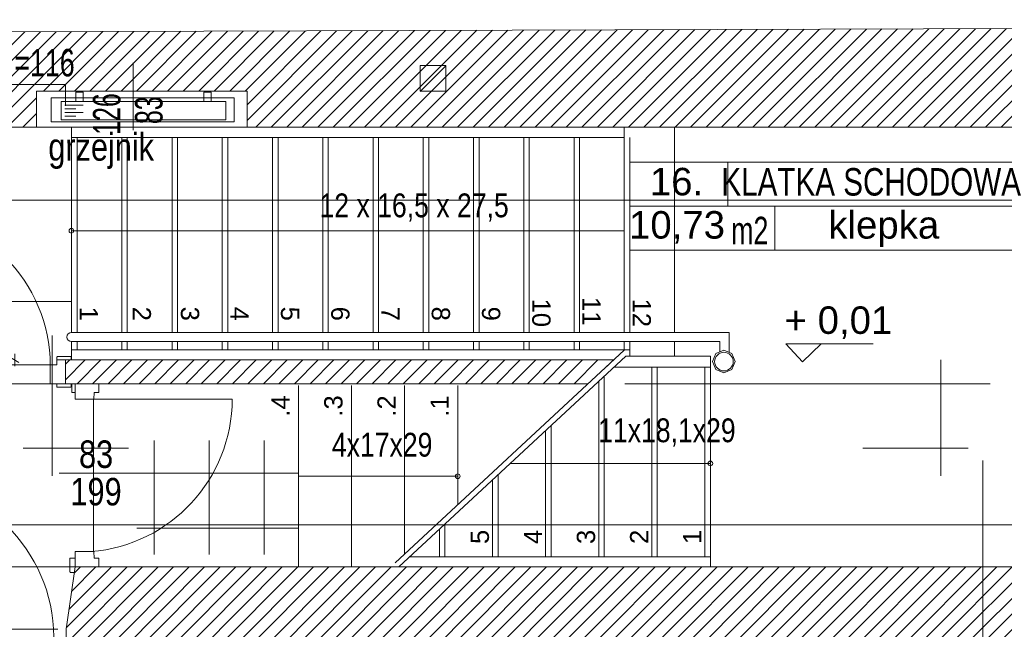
# Model space of a CAD drawing. Header units: millimetres. Extents: x -573548 to 674770, y -184010 to -47794.
# Tile 50 of 181: x 81734 to 87113, y -125825 to -122498. Entities that reach past the tile are written whole.
import ezdxf
from ezdxf.enums import TextEntityAlignment as Align

# ---------------------------------------------------------------- set-up
doc = ezdxf.new("R2010")
doc.units = ezdxf.units.MM
for name, color, linetype, lineweight in [('A.03 RZUT PARTERU_is$0$0_Nr_pióra__25', 8, 'Continuous', 9), ('A.03 RZUT PARTERU_is$0$A-DRZWI_Nr_pióra__9', 8, 'Continuous', 9), ('A.03 RZUT PARTERU_is$0$A-OPISY-2_Nr_pióra__2', 8, 'Continuous', 9), ('A.03 RZUT PARTERU_is$0$A-OPISY-3_Nr_pióra__6', 8, 'Continuous', 9), ('A.03 RZUT PARTERU_is$0$A-WIDOK_Nr_pióra__1', 8, 'Continuous', 9), ('A.03 RZUT PARTERU_is$0$DIM MALY', 8, 'Continuous', 9), ('A.03 RZUT PARTERU_is$0$DIM MALY_Nr_pióra__8', 8, 'Continuous', 9), ('A.03 RZUT PARTERU_is$0$Drawing & Figure_Nr_pióra__18', 8, 'Continuous', 9), ('A.03 RZUT PARTERU_is$0$DRZWI_Nr_pióra__251', 8, 'Continuous', 9), ('A.03 RZUT PARTERU_is$0$DRZWI_Nr_pióra__3', 8, 'Continuous', 9), ('A.03 RZUT PARTERU_is$0$DRZWI_Nr_pióra__41', 8, 'Continuous', 9), ('A.03 RZUT PARTERU_is$0$Koty_Nr_pióra__1', 8, 'Continuous', 9), ('A.03 RZUT PARTERU_is$0$Koty_Nr_pióra__61', 8, 'Continuous', 9), ('A.03 RZUT PARTERU_is$0$Nowe_A-DRZWI_Nr_pióra__59', 8, 'Continuous', 9), ('A.03 RZUT PARTERU_is$0$Nowe_Annotation - Text_Nr_pióra__59', 8, 'Continuous', 9), ('A.03 RZUT PARTERU_is$0$Nowe_GRZEJNIK_Nr_pióra__59', 8, 'Continuous', 9), ('A.03 RZUT PARTERU_is$0$opisy inne_Nr_pióra__1', 8, 'Continuous', 9), ('A.03 RZUT PARTERU_is$0$PARAPET_Nr_pióra__7', 8, 'Continuous', 9), ('A.03 RZUT PARTERU_is$0$podciagi_Nr_pióra__1', 8, 'Continuous', 9), ('A.03 RZUT PARTERU_is$0$POSADZKI_Nr_pióra__1', 8, 'Continuous', 9), ('A.03 RZUT PARTERU_is$0$PROG_Nr_pióra__6', 8, 'Continuous', 9), ('A.03 RZUT PARTERU_is$0$SCHODY_Nr_pióra__1', 8, 'Continuous', 9), ('A.03 RZUT PARTERU_is$0$SCIANY_KONSTR_Nr_pióra__21', 8, 'Continuous', 9), ('A.03 RZUT PARTERU_is$0$Structural - Bearing_Nr_pióra__21', 8, 'Continuous', 9), ('A.03 RZUT PARTERU_is$0$Structural - Grid', 8, 'Continuous', 9), ('A.03 RZUT PARTERU_is$0$Structural - Grid_Nr_pióra__17', 8, 'Continuous', 9), ('SAN_Grzejniki CO na rzucie', 7, 'Continuous', 13)]:
    doc.layers.add(name, color=color, linetype=linetype, lineweight=lineweight)
doc.styles.add('A.03 RZUT PARTERU_is$0$STYL_AUTOMATYCZNY_1', font='arial.ttf')
doc.styles.add('A.03 RZUT PARTERU_is$0$STYL_AUTOMATYCZNY_2', font='arial.ttf')
doc.styles.add('A.03 RZUT PARTERU_is$0$STYL_AUTOMATYCZNY_3', font='arial.ttf', dxfattribs={"width": 0.8})
doc.styles.add('A.03 RZUT PARTERU_is$0$STYL_AUTOMATYCZNY_4', font='arial.ttf', dxfattribs={"width": 0.7})
doc.styles.add('A.03 RZUT PARTERU_is$0$STYL_AUTOMATYCZNY_5', font='arial.ttf', dxfattribs={"width": 0.65})
doc.styles.add('A.03 RZUT PARTERU_is$0$STYL_AUTOMATYCZNY_8', font='arial.ttf', dxfattribs={"width": 0.8})
doc.dimstyles.new('A.03 RZUT PARTERU_is$0$STYL_AUTOMATYCZNY__11', dxfattribs={"dimtxt": 150, "dimasz": 34.231941, "dimexe": 0.18, "dimexo": 0.0625, "dimgap": 0, "dimtad": 1, "dimdec": 0, "dimlfac": 0.1, "dimzin": 0, "dimdsep": 46, "dimtxsty": 'A.03 RZUT PARTERU_is$0$STYL_AUTOMATYCZNY_1', "dimblk": 'A.03 RZUT PARTERU_is$0$ARROWHEAD_2', "dimblk1": 'A.03 RZUT PARTERU_is$0$ARROWHEAD_2', "dimblk2": 'A.03 RZUT PARTERU_is$0$ARROWHEAD_2', "dimcen": 0.09, "dimse1": 1, "dimse2": 1, "dimclrd": 5, "dimclre": 5, "dimclrt": 5, "dimadec": 0, "dimazin": 0, "dimtfac": 1, "dimtdec": 4, "dimtmove": 0, "dimatfit": 3, "dimfxl": 1, "dimtolj": 1, "dimtzin": 0, "dimarcsym": 0})
pattern_1 = [(45, (655149.01, 0), (-42.426407, 42.426407), [])]

# ---------------------------------------------------------------- blocks, each defined once
blk = doc.blocks.new('A.03 RZUT PARTERU_is$0$Standardowy znacznik osi_3')
at = {"layer": 'A.03 RZUT PARTERU_is$0$Structural - Grid_Nr_pióra__17'}
blk.add_line((2962.2, 0), (40906.6, 0), dxfattribs=at)
at = {"layer": 'A.03 RZUT PARTERU_is$0$Structural - Grid_Nr_pióra__17', "style": 'A.03 RZUT PARTERU_is$0$STYL_AUTOMATYCZNY_2'}
for tag, p in [('AC_MarkerText_1_0', (-250, -335)), ('AC_MarkerText_1_1', (44118.7, -335))]:
    blk.add_attdef(tag, text='', height=350, rotation=180, dxfattribs=at).set_placement(p, align=Align.TOP_CENTER)
blk = doc.blocks.new('A.03 RZUT PARTERU_is$0$Standardowy znacznik osi_4')
at = {"layer": 'A.03 RZUT PARTERU_is$0$Structural - Grid_Nr_pióra__17'}
blk.add_line((1000, 0), (42868.7, 0), dxfattribs=at)
at = {"layer": 'A.03 RZUT PARTERU_is$0$Structural - Grid_Nr_pióra__17', "style": 'A.03 RZUT PARTERU_is$0$STYL_AUTOMATYCZNY_2'}
for tag, p in [('AC_MarkerText_1_0', (-250, -335)), ('AC_MarkerText_1_1', (44118.7, -335))]:
    blk.add_attdef(tag, text='', height=350, rotation=180, dxfattribs=at).set_placement(p, align=Align.TOP_CENTER)
blk = doc.blocks.new('A.03 RZUT PARTERU_is$0$ARROWHEAD_2')
at = {"color": 0, "linetype": 'Continuous', "lineweight": 0}
for p, q in [((0, 0), (-1, 0)), ((-0.38, -0.66), (0.38, 0.66))]:
    blk.add_line(p, q, dxfattribs=at)
blk = doc.blocks.new('A.03 RZUT PARTERU_is')
at = {"layer": 'A.03 RZUT PARTERU_is$0$Drawing & Figure_Nr_pióra__18'}
h = blk.add_hatch(dxfattribs=at)
h.set_pattern_fill('Common_Brick_0004', color=256, style=0, pattern_type=2)
h.set_pattern_definition(pattern_1)
h.paths.add_polyline_path([(735455.7, -98345.2), (735395.7, -98345.2), (735395.7, -98360.2), (735408.7, -98360.2), (735408.7, -98372.2, -0.371445), (735421.7, -98388.1), (735421.7, -98460.5, 0.436052), (735431.7, -98470.2), (735431.7, -98485.2), (735455.7, -98485.2), (735776.3, -98485.2), (736135, -98343.5), (736135, -98085.2), (737045, -98085.2), (737045, -97887.4), (737050.6, -97887.4), (738195, -97887.4), (738195, -98085.2), (742776.3, -98085.2), (742776.3, -98665.2), (743719.8, -98665.2), (743719.8, -98281.5), (744542.7, -98281.5), (744542.7, -98665.2), (746016.3, -98665.2), (746016.3, -98855.2), (746159.7, -98855.2), (746159.7, -98855), (746166.3, -98665.2), (747246.3, -98665.2), (747246.3, -98365.2), (747246.3, -98095.2), (747282, -97255.2), (747610.7, -97256.4), (750156.3, -97265.2), (750156.3, -98890.5), (750156.3, -99595.2), (750436.3, -99595.2), (750436.3, -99735.2), (750156.3, -99735.2), (750156.3, -100105.2), (749506.3, -100105.2), (748146.3, -100105.2), (748237.5, -100675.2), (747316.3, -100675.2), (747277.5, -100675.2), (747316.3, -100105.2), (746116.3, -100105.2), (746127, -99795.6), (745975, -99795.5), (745966.3, -100035.2), (745736.3, -100035.2), (745736.3, -100220.1), (745386.3, -100158.5), (745386.3, -100035.2), (744686.1, -100035.2), (744686.1, -100035.2), (744686.1, -100011, 0.414287), (744682.1, -100007), (744608, -100007), (744608, -100035.2), (744572.3, -100035.2), (744572.3, -100138.2), (744608, -100138.2), (744608, -100165.2), (744656.3, -100165.2), (744636.3, -100774.1), (744815.5, -100774.1), (744836.8, -100774), (744836.8, -101430.2), (744836.8, -101978.1), (744836.8, -102684), (744826.3, -102684), (744826.3, -102684.1), (743396.3, -102684.1), (743396.3, -102194.7), (743396.3, -102194.7), (743396.3, -102197.7), (743266.3, -102197.7), (743266.3, -102197.5), (742673.3, -102209.9), (742676.3, -102949.1), (743286.3, -102938.9), (743416.3, -102938.9), (743416.3, -102835.5), (744796.3, -102835.5), (744796.3, -103312.4), (744796.3, -104725.5), (744416.3, -104725.5), (744326.3, -105075.5), (744326.3, -105485.5), (744326.3, -105509.5), (744341.3, -105509.5, 0.436052), (744351, -105519.5), (744423.4, -105519.5, -0.371445), (744439.3, -105532.5), (744451.3, -105532.5), (744451.3, -105545.5), (744466.3, -105545.5), (744466.3, -105485.5), (745121.3, -105485.5), (745186.3, -105485.5), (745186.3, -105475.2), (745196.3, -105475.2, -0.334097), (745216.9, -105446.2), (745227.6, -105442, 0.270785), (745273.3, -105390.9), (745285.9, -105390.9), (745285.9, -105340.5), (745515.5, -105275.5), (745515.5, -105005.5), (745512, -104885.5), (745507.4, -104725.5), (745137.4, -104725.5), (745137.4, -103312.4), (745137.4, -101978.1), (745137.4, -101430.2), (745137.4, -100774.2), (749506.3, -100756.7), (750166.3, -100754.1), (750165.2, -101260.5), (750445.2, -101260.5), (750445.2, -101400.5), (750165.2, -101400.5), (750165.2, -101430.2), (750166.3, -103065.3), (750296.3, -103065.3), (750875.7, -103065.5), (750885.5, -101430.2), (750896.1, -99665.5), (751746.1, -99666.9), (751746.2, -98956.9), (750736.3, -98955.2), (750736.2, -98955.2), (750736.3, -98890.5), (750740.7, -96695.2), (750336.3, -96678.8), (750206.3, -96678.8), (750206.3, -97105.2), (747610.7, -97087), (747356.3, -97085.2), (747356.3, -96685.2), (747136, -96684.7), (747116.3, -98095.2), (746976.3, -98096.7), (746976.3, -98096.8), (746976.3, -98352.1), (746976.3, -98376.7), (746836.3, -98376.7), (746836.3, -98098.1), (743436.3, -98133.7), (743436.3, -96675.2), (742765, -96656.2), (742765, -97545.2), (736675, -97565.2), (736675, -96685.2), (736435, -96545.2), (736235, -96545.2), (736005, -96545.2), (735981, -96545.2), (735981, -96560.2, 0.436052), (735971, -96570), (735971, -96642.3, -0.371445), (735958, -96658.2), (735958, -96670.2), (735945, -96670.2), (735945, -96685.2), (736005, -96685.2), (736005, -96800.8), (736005, -97495.2), (735455.7, -97495.2)])
h = blk.add_hatch(dxfattribs=at)
h.set_pattern_fill('Common_Brick_0004', color=256, style=0, pattern_type=2)
h.set_pattern_definition(pattern_1)
h.paths.add_polyline_path([(737203.4, -99355.2), (737203.4, -99485.2), (737256.1, -99485.2), (740059.2, -99485.2), (740199.4, -99355.2)])
h = blk.add_hatch(dxfattribs=at)
h.set_pattern_fill('Common_Brick_0004', color=256, style=0, pattern_type=2)
h.set_pattern_definition(pattern_1)
h.paths.add_polyline_path([(737251.7, -100515), (737206.3, -100825.2), (737206.3, -101145.2), (737206.3, -101169.2), (737221.3, -101169.2, 0.436052), (737231, -101179.2), (737303.4, -101179.2, -0.371445), (737319.3, -101192.2), (737331.3, -101192.2), (737331.3, -101205.2), (737346.3, -101205.2), (737346.3, -101145.2), (737546.3, -101145.2), (737546.3, -101901.5), (737546.3, -102017.1), (737486.3, -102017.1), (737486.3, -102032.1), (737499.3, -102032.1), (737499.3, -102044.1, -0.371445), (737512.3, -102060), (737512.3, -102132.3, 0.436052), (737522.3, -102142.1), (737522.3, -102157.1), (737546.3, -102157.1), (737786.3, -102157.1), (737816.3, -102157.1), (738016.3, -102157.1), (738226.3, -102035.2), (738226.3, -101185.2), (738986.3, -101185.2), (738986.3, -101045.2), (738986.3, -100905.2), (739126.3, -100905.2), (739126.3, -101185.2), (739706.3, -101185.2), (739706.3, -100885.2), (740686.3, -100885.2), (740686.3, -101185.2), (741110.5, -101185.2), (741110.5, -100885.2), (742210.5, -100885.2), (742210.5, -101185.2), (742215, -101185.2), (743166.3, -101185.2), (743166.3, -101250.1), (743396.3, -101250.1), (743396.3, -100780.2), (743396.3, -100774.1), (743596.3, -100774.1), (743576.2, -100165.2), (743576.2, -100035.2), (742776.3, -100035.2), (742776.3, -100485.2), (742215, -100485.2), (737256.1, -100485.2)])
at = {"layer": 'A.03 RZUT PARTERU_is$0$0_Nr_pióra__25'}
for p, q in [((737131, -99987), (737131, -99221.9)), ((741985.1, -99987), (741985.1, -99354.1)), ((737547.8, -99837), (736972.7, -99837)), ((741560, -99837), (742135.1, -99837))]:
    blk.add_line(p, q, dxfattribs=at)
at = {"layer": 'A.03 RZUT PARTERU_is$0$A-DRZWI_Nr_pióra__9'}
for p, q in [((737573, -97733), (737573, -98100.8)), ((737168.9, -99973.8), (737590.9, -99973.8))]:
    blk.add_line(p, q, dxfattribs=at)
for points in [[(736279.3, -99382.3), (736279.6, -98552.3, -0.414517), (737120.5, -99382.4)], [(737344, -99569.1), (738114.6, -99569.1, -0.389683), (737344, -100401.2)]]:
    blk.add_lwpolyline(points, format="xyb", dxfattribs=at)
at = {"layer": 'A.03 RZUT PARTERU_is$0$A-OPISY-3_Nr_pióra__6'}
for p, q in [((740822.4, -98276.6), (740822.4, -98516.7)), ((740286.3, -98516.6), (742452.8, -98516.6)), ((741079.2, -98516.7), (741079.2, -98756.6))]:
    blk.add_line(p, q, dxfattribs=at)
blk.add_lwpolyline([(740286.3, -98756.6), (740286.3, -98276.6), (742452.8, -98276.6), (742452.8, -98756.6)], close=True, dxfattribs=at)
at = {"layer": 'A.03 RZUT PARTERU_is$0$A-WIDOK_Nr_pióra__1'}
blk.add_line((739281.8, -97749.6), (739141.8, -97889.6), dxfattribs=at)
at = {"layer": 'A.03 RZUT PARTERU_is$0$DIM MALY_Nr_pióra__8'}
for p, q in [((736135, -99035.5), (737236.3, -99035.5)), ((740259.2, -99485.2), (742255, -99485.2)), ((742215, -101327.5), (742215, -99903.8))]:
    blk.add_line(p, q, dxfattribs=at)
at = {"layer": 'A.03 RZUT PARTERU_is$0$DRZWI_Nr_pióra__251'}
blk.add_line((737256.1, -99533.5), (737256.1, -99485.2), dxfattribs=at)
at = {"layer": 'A.03 RZUT PARTERU_is$0$DRZWI_Nr_pióra__3'}
blk.add_line((737237.3, -99533.5), (737237.3, -99485.2), dxfattribs=at)
at = {"layer": 'A.03 RZUT PARTERU_is$0$DRZWI_Nr_pióra__41'}
for p, q in [((737156.3, -99355.2), (737156.3, -99340.4)), ((737160.3, -99336.4), (737230.5, -99336.4)), ((737234.5, -99340.4), (737234.5, -99355.2)), ((737156.3, -99355.2), (737204.8, -99355.2)), ((737156.3, -99485.2), (737204.6, -99485.2)), ((737161.5, -99485.2), (737204.8, -99485.2)), ((737256.1, -100436.9), (737256.1, -100485.2))]:
    blk.add_line(p, q, dxfattribs=at)
for points in [[(737156.3, -99355.2), (737156.3, -99382.3), (737120.5, -99382.3), (737120.5, -99485.2), (737156.3, -99485.2), (737156.3, -99504)], [(737386.1, -99485.2), (737386.1, -99533.5), (737359.1, -99533.5), (737359, -99569.2), (737256.1, -99569.2), (737256.1, -99533.5), (737237.3, -99533.5)], [(737386.1, -100485.2), (737386.1, -100436.9), (737359.1, -100436.9), (737359, -100401.2), (737256.1, -100401.2), (737256.1, -100436.9), (737227.9, -100436.9)]]:
    blk.add_lwpolyline(points, dxfattribs=at)
for points in [[(737156.3, -99504), (737230.3, -99504, 0.414334), (737234.3, -99500), (737234.3, -99485.2)], [(737227.9, -100436.9), (737227.9, -100511, 0.414334), (737231.9, -100515), (737256.1, -100515)]]:
    blk.add_lwpolyline(points, format="xyb", dxfattribs=at)
for centre, start, end in [((737160.3, -99340.4), 90, 180), ((737230.5, -99340.4), 359.9765, 90)]:
    blk.add_arc(centre, 4, start, end, dxfattribs=at)
at = {"layer": 'A.03 RZUT PARTERU_is$0$Koty_Nr_pióra__1'}
blk.add_lwpolyline([(741615.2, -99266.7), (741137.9, -99266.7), (741229.1, -99366.3), (741331.2, -99266.7)], dxfattribs=at)
at = {"layer": 'A.03 RZUT PARTERU_is$0$Nowe_A-DRZWI_Nr_pióra__59'}
blk.add_lwpolyline([(736269.1, -100867.3), (736269.1, -100007.3, -0.411511), (737140.3, -100867.3)], format="xyb", dxfattribs=at)
at = {"layer": 'A.03 RZUT PARTERU_is$0$Nowe_GRZEJNIK_Nr_pióra__59'}
blk.add_lwpolyline([(737125, -98055.2), (738125, -98055.2), (738125, -97925.2), (737125, -97925.2)], close=True, dxfattribs=at)
blk.add_lwpolyline([(737125, -98055.2), (738125, -98055.2), (738125, -97925.2), (737125, -97925.2)], close=True, dxfattribs=at)
at = {"layer": 'A.03 RZUT PARTERU_is$0$PARAPET_Nr_pióra__7'}
for p, q in [((736717.1, -97851.4), (737203.4, -97851.4)), ((737203.4, -97851.4), (737203.4, -97967.8))]:
    blk.add_line(p, q, dxfattribs=at)
at = {"layer": 'A.03 RZUT PARTERU_is$0$podciagi_Nr_pióra__1'}
for p, q in [((737045, -98085.2), (738195, -98085.2)), ((737256.1, -100485.2), (736831, -100485.2))]:
    blk.add_line(p, q, dxfattribs=at)
at = {"layer": 'A.03 RZUT PARTERU_is$0$POSADZKI_Nr_pióra__1'}
for p, q in [((737688.2, -99794.5), (737688.2, -100417.5)), ((737988.2, -99794.5), (737988.2, -100417.5)), ((738288.2, -99794.5), (738288.2, -100417.5)), ((737593.2, -99973.8), (738476.3, -99973.8)), ((737593.2, -100273.8), (738476.3, -100273.8))]:
    blk.add_line(p, q, dxfattribs=at)
at = {"layer": 'A.03 RZUT PARTERU_is$0$PROG_Nr_pióra__6'}
for p, q in [((736290.5, -99382.3), (737120.5, -99382.3)), ((736259.1, -99485.2), (737142.3, -99485.2)), ((737355.9, -99569.1), (737355.9, -100401.1)), ((736884, -100825.2), (737161, -100825.2))]:
    blk.add_line(p, q, dxfattribs=at)
at = {"layer": 'A.03 RZUT PARTERU_is$0$SCHODY_Nr_pióra__1'}
for p, q in [((737236.3, -98085.2), (737236.3, -99205.2)), ((740256.3, -98085.2), (740256.3, -99205.2)), ((740530.8, -98085.2), (740530.8, -99205.2)), ((740256.3, -98140.2), (737236.3, -98140.2)), ((737266.3, -98140.2), (737266.3, -99205.2)), ((737510.8, -98140.2), (737510.8, -99205.2)), ((737540.8, -98140.2), (737540.8, -99205.2)), ((737785.4, -98140.2), (737785.4, -99205.2)), ((737815.4, -98140.2), (737815.4, -99205.2)), ((738059.9, -98140.2), (738059.9, -99205.2)), ((738089.9, -98140.2), (738089.9, -99205.2)), ((738334.5, -98140.2), (738334.5, -99205.2)), ((738364.5, -98140.2), (738364.5, -99205.2)), ((738609, -98140.2), (738609, -99205.2)), ((738639, -98140.2), (738639, -99205.2)), ((738883.5, -98140.2), (738883.5, -99205.2)), ((738913.5, -98140.2), (738913.5, -99205.2)), ((739158.1, -98140.2), (739158.1, -99205.2)), ((739188.1, -98140.2), (739188.1, -99205.2)), ((739432.6, -98140.2), (739432.6, -99205.2)), ((739462.6, -98140.2), (739462.6, -99205.2)), ((739707.2, -98140.2), (739707.2, -99205.2)), ((739737.2, -98140.2), (739737.2, -99205.2)), ((739981.7, -98140.2), (739981.7, -99205.2)), ((740011.7, -98140.2), (740011.7, -99205.2)), ((740286.3, -98140.2), (740286.3, -99205.2)), ((740828.5, -99205.2), (737236.3, -99205.2)), ((740828.5, -99205.2), (740828.5, -99311.2)), ((737236.3, -99255.2), (737236.3, -99355.2)), ((740778.5, -99255.2), (737236.3, -99255.2)), ((737266.3, -99255.2), (737266.3, -99300.2)), ((737510.8, -99255.2), (737510.8, -99300.2)), ((737540.8, -99255.2), (737540.8, -99300.2)), ((737785.4, -99255.2), (737785.4, -99300.2)), ((737815.4, -99255.2), (737815.4, -99300.2)), ((738059.9, -99255.2), (738059.9, -99300.2)), ((738089.9, -99255.2), (738089.9, -99300.2)), ((738334.5, -99255.2), (738334.5, -99300.2)), ((738364.5, -99255.2), (738364.5, -99300.2)), ((738609, -99255.2), (738609, -99300.2)), ((738639, -99255.2), (738639, -99300.2)), ((738883.5, -99255.2), (738883.5, -99300.2)), ((738913.5, -99255.2), (738913.5, -99300.2)), ((739158.1, -99255.2), (739158.1, -99300.2)), ((739188.1, -99255.2), (739188.1, -99300.2)), ((739432.6, -99255.2), (739432.6, -99300.2)), ((739462.6, -99255.2), (739462.6, -99300.2)), ((739707.2, -99255.2), (739707.2, -99300.2)), ((739737.2, -99255.2), (739737.2, -99300.2)), ((739981.7, -99255.2), (739981.7, -99300.2)), ((740011.7, -99255.2), (740011.7, -99300.2)), ((740256.3, -99255.2), (740256.3, -99300.2)), ((740286.3, -99255.2), (740286.3, -99300.2)), ((740530.8, -99255.2), (740530.8, -99335.2)), ((740778.5, -99255.2), (740778.5, -99311.2)), ((737236.3, -99300.2), (740286.3, -99300.2)), ((740256.3, -99302.5), (739004.4, -100463.2)), ((740265.1, -99335.2), (739024.8, -100485.2)), ((740726.3, -99335.2), (740265.1, -99335.2)), ((740286.3, -99300.2), (740286.3, -99335.2)), ((740726.3, -99335.2), (740726.3, -100485.2)), ((740726.3, -99395.2), (740200.4, -99395.2)), ((740406.3, -99395.2), (740406.3, -100430.2)), ((740436.3, -99395.2), (740436.3, -100430.2)), ((740696.3, -99395.2), (740696.3, -100430.2)), ((740146.3, -99445.4), (740146.3, -100430.2)), ((738476.3, -99495.2), (738476.3, -100485.2)), ((738766.3, -99495.2), (738766.3, -100485.2)), ((739056.3, -99495.2), (739056.3, -100415.2)), ((739346.3, -99495.2), (739346.3, -100146.3)), ((740116.3, -99473.2), (740116.3, -100430.2)), ((739856.3, -99714.3), (739856.3, -100430.2)), ((739826.3, -99742.1), (739826.3, -100430.2)), ((739566.3, -99983.2), (739566.3, -100430.2)), ((739536.3, -100011), (739536.3, -100430.2)), ((739276.3, -100252.1), (739276.3, -100430.2)), ((739246.3, -100279.9), (739246.3, -100430.2)), ((740726.3, -100430.2), (739084.2, -100430.2))]:
    blk.add_line(p, q, dxfattribs=at)
for points in [[(737222.7, -98650.2, 1), (737248.2, -98650.2, 1)], [(740713.5, -99920.2, 1), (740739, -99920.2, 1)], [(739333.5, -99990.2, 1), (739359, -99990.2, 1)]]:
    blk.add_lwpolyline(points, format="xyb", close=True, dxfattribs=at)
for points in [[(737236.3, -98650.2), (739963.8, -98650.2), (740256.3, -98650.2)], [(740726.3, -99920.2), (739924.2, -99920.2), (739631.7, -99920.2)], [(739346.3, -99990.2), (738766.3, -99990.2), (738473.8, -99990.2)]]:
    blk.add_lwpolyline(points, dxfattribs=at)
blk.add_lwpolyline([(740800.5, -99302.1), (740756.6, -99320.3), (740738.4, -99364.2), (740756.6, -99408.1), (740800.5, -99426.2), (740844.4, -99408.1), (740862.5, -99364.2), (740844.4, -99320.3)], close=True, dxfattribs=at)
blk.add_circle((740800.5, -99364.2), 50.8, dxfattribs=at)
blk.add_arc((737236.3, -99230.2), 25, 90, 270, dxfattribs=at)
at = {"layer": 'A.03 RZUT PARTERU_is$0$SCIANY_KONSTR_Nr_pióra__21'}
blk.add_lwpolyline([(739141.8, -97888.4), (739281.8, -97888.4), (739281.8, -97748.4), (739141.8, -97748.4)], close=True, dxfattribs=at)
at = {"layer": 'A.03 RZUT PARTERU_is$0$Structural - Bearing_Nr_pióra__21'}
for p, q in [((742765, -97545.2), (736675, -97565.2)), ((737045, -97887.4), (737045, -98085.2)), ((738195, -97887.4), (737045, -97887.4)), ((738195, -97887.4), (738195, -98085.2)), ((737045, -98085.2), (736135, -98085.2)), ((740626.3, -98085.2), (738195, -98085.2)), ((740626.3, -98085.2), (742426.3, -98085.2)), ((737203.4, -99355.2), (737203.4, -99485.2)), ((737203.4, -99355.2), (740199.4, -99355.2)), ((737256.1, -99485.2), (737203.4, -99485.2)), ((737256.1, -99485.2), (740059.2, -99485.2)), ((737206.3, -100825.2), (737256.1, -100485.2)), ((742776.3, -100485.2), (737256.1, -100485.2)), ((737206.3, -100825.2), (737206.3, -101145.2))]:
    blk.add_line(p, q, dxfattribs=at)
at = {"layer": 'A.03 RZUT PARTERU_is$0$Structural - Grid', "zscale": 1000, "rotation": 180}
for name, p in [('A.03 RZUT PARTERU_is$0$Standardowy znacznik osi_4', (776832.4, -98482.5)), ('A.03 RZUT PARTERU_is$0$Standardowy znacznik osi_3', (776832.4, -100254.9))]:
    blk.add_blockref(name, p, dxfattribs=at)
at = {"layer": 'A.03 RZUT PARTERU_is$0$A-OPISY-2_Nr_pióra__2', "char_height": 150}
for s, insert, attachment_point, style in [('\\A1;{\\pql;\\fArial|b0|i0|c238|p0;\\W1.000000;16.}', (740395.8, -98458.8), 7, 'A.03 RZUT PARTERU_is$0$STYL_AUTOMATYCZNY_2'), ('\\A1;{\\pql;\\fArial|b0|i0|c238|p0;\\W0.800000;KLATKA SCHODOWA}', (740786.2, -98460.2), 7, 'A.03 RZUT PARTERU_is$0$STYL_AUTOMATYCZNY_3'), ('\\A1;{\\pql;\\fArial|b0|i0|c238|p0;\\W1.000000;10,73}', (740282, -98720.8), 7, 'A.03 RZUT PARTERU_is$0$STYL_AUTOMATYCZNY_2'), ('\\A1;{\\pqr;\\fArial|b0|i0|c238|p0;\\W0.700000;m2}', (741043.5, -98573.7), 3, 'A.03 RZUT PARTERU_is$0$STYL_AUTOMATYCZNY_4'), ('\\A1;{\\pql;\\fArial|b0|i0|c238|p0;\\W1.000000;klepka}', (741370.9, -98738.2), 7, 'A.03 RZUT PARTERU_is$0$STYL_AUTOMATYCZNY_2')]:
    blk.add_mtext(s, dxfattribs=dict(at, insert=insert, attachment_point=attachment_point, style=style))
at = {"layer": 'A.03 RZUT PARTERU_is$0$Koty_Nr_pióra__61', "insert": (741132, -99240.8), "char_height": 150, "attachment_point": 7, "style": 'A.03 RZUT PARTERU_is$0$STYL_AUTOMATYCZNY_2'}
blk.add_mtext('\\A1;{\\pql;\\fArial|b0|i0|c238|p0;\\W1.000000;+ 0,01}', dxfattribs=at)
at = {"layer": 'A.03 RZUT PARTERU_is$0$Nowe_Annotation - Text_Nr_pióra__59', "insert": (737109.5, -98312.8), "char_height": 150, "attachment_point": 7, "style": 'A.03 RZUT PARTERU_is$0$STYL_AUTOMATYCZNY_8'}
blk.add_mtext('\\A1;{\\pql;\\fArial|b0|i0|c238|p0;\\W0.800000;grzejnik }', dxfattribs=at)
at = {"layer": 'A.03 RZUT PARTERU_is$0$opisy inne_Nr_pióra__1', "char_height": 150, "attachment_point": 7, "rotation": 90, "style": 'A.03 RZUT PARTERU_is$0$STYL_AUTOMATYCZNY_5'}
for s, insert in [('\\A1;{\\pql;\\fArial|b0|i0|c238|p0;\\W0.650000;126}', (737505.5, -98126.8)), ('\\A1;{\\pql;\\fArial|b0|i0|c238|p0;\\W0.650000;83}', (737735.4, -98067.9))]:
    blk.add_mtext(s, dxfattribs=dict(at, insert=insert))
at = {"layer": 'A.03 RZUT PARTERU_is$0$opisy inne_Nr_pióra__1', "char_height": 150, "attachment_point": 5, "style": 'A.03 RZUT PARTERU_is$0$STYL_AUTOMATYCZNY_3'}
for s, insert in [('\\A1;{\\pqc;\\fArial|b0|i0|c238|p0;\\W0.800000;83}', (737370.5, -99870.6)), ('\\A1;{\\pqc;\\fArial|b0|i0|c238|p0;\\W0.800000;199}', (737370.5, -100075.2))]:
    blk.add_mtext(s, dxfattribs=dict(at, insert=insert))
at = {"layer": 'A.03 RZUT PARTERU_is$0$PARAPET_Nr_pióra__7', "insert": (736954, -97755.3), "char_height": 150, "attachment_point": 5, "style": 'A.03 RZUT PARTERU_is$0$STYL_AUTOMATYCZNY_4'}
blk.add_mtext('\\A1;{\\pqc;\\fArial|b0|i0|c238|p0;\\W0.700000;w.p.=116}', dxfattribs=at)
at = {"layer": 'A.03 RZUT PARTERU_is$0$SCHODY_Nr_pióra__1', "char_height": 130, "attachment_point": 5, "style": 'A.03 RZUT PARTERU_is$0$STYL_AUTOMATYCZNY_3'}
for s, insert in [('\\A1;{\\pqc;\\fArial|b0|i0|c238|p0;\\W0.800000;12 x 16,5 x 27,5}', (739108, -98523.6)), ('\\A1;{\\pqc;\\fArial|b0|i0|c238|p0;\\W0.800000;11x18,1x29}', (740489, -99751.3)), ('\\A1;{\\pqc;\\fArial|b0|i0|c238|p0;\\W0.800000;4x17x29}', (738933.3, -99818.8))]:
    blk.add_mtext(s, dxfattribs=dict(at, insert=insert))
at = {"layer": 'A.03 RZUT PARTERU_is$0$SCHODY_Nr_pióra__1', "char_height": 100, "attachment_point": 5, "style": 'A.03 RZUT PARTERU_is$0$STYL_AUTOMATYCZNY_2'}
for s, insert, rotation in [('\\A1;{\\pqc;\\fArial|b0|i0|c238|p0;\\W1.000000;11}', (740077, -99089.5), 270), ('\\A1;{\\pqc;\\fArial|b0|i0|c238|p0;\\W1.000000;1}', (737330.2, -99103.1), 270), ('\\A1;{\\pqc;\\fArial|b0|i0|c238|p0;\\W1.000000;2}', (737620.2, -99103.1), 270), ('\\A1;{\\pqc;\\fArial|b0|i0|c238|p0;\\W1.000000;3}', (737883.1, -99103.1), 270), ('\\A1;{\\pqc;\\fArial|b0|i0|c238|p0;\\W1.000000;4}', (738154.3, -99103.1), 270), ('\\A1;{\\pqc;\\fArial|b0|i0|c238|p0;\\W1.000000;5}', (738429.7, -99103.1), 270), ('\\A1;{\\pqc;\\fArial|b0|i0|c238|p0;\\W1.000000;6}', (738704.3, -99103.1), 270), ('\\A1;{\\pqc;\\fArial|b0|i0|c238|p0;\\W1.000000;7}', (738978.8, -99103.1), 270), ('\\A1;{\\pqc;\\fArial|b0|i0|c238|p0;\\W1.000000;8}', (739253.4, -99103.1), 270), ('\\A1;{\\pqc;\\fArial|b0|i0|c238|p0;\\W1.000000;9}', (739527.9, -99103.1), 270), ('\\A1;{\\pqc;\\fArial|b0|i0|c238|p0;\\W1.000000;10}', (739802.5, -99098), 270), ('\\A1;{\\pqc;\\fArial|b0|i0|c238|p0;\\W1.000000;12}', (740351.5, -99098), 270), ('\\A1;{\\pqc;\\fArial|b0|i0|c238|p0;\\W1.000000;.4}', (738377.5, -99606.4), 90), ('\\A1;{\\pqc;\\fArial|b0|i0|c238|p0;\\W1.000000;.3}', (738667.4, -99606.4), 90), ('\\A1;{\\pqc;\\fArial|b0|i0|c238|p0;\\W1.000000;.2}', (738957.5, -99606.4), 90), ('\\A1;{\\pqc;\\fArial|b0|i0|c238|p0;\\W1.000000;.1}', (739247.5, -99606.4), 90), ('\\A1;{\\pqc;\\fArial|b0|i0|c238|p0;\\W1.000000;5}', (739467.4, -100321), 90), ('\\A1;{\\pqc;\\fArial|b0|i0|c238|p0;\\W1.000000;4}', (739757.5, -100321), 90), ('\\A1;{\\pqc;\\fArial|b0|i0|c238|p0;\\W1.000000;3}', (740047.4, -100321), 90), ('\\A1;{\\pqc;\\fArial|b0|i0|c238|p0;\\W1.000000;2}', (740337.5, -100321), 90), ('\\A1;{\\pqc;\\fArial|b0|i0|c238|p0;\\W1.000000;1}', (740627.5, -100321), 90)]:
    blk.add_mtext(s, dxfattribs=dict(at, insert=insert, rotation=rotation))
at = {"layer": 'A.03 RZUT PARTERU_is$0$DIM MALY', "color": 5, "linetype": 'Continuous', "lineweight": 13}
blk.add_linear_dim(base=(736925.6755838, -99355.2166445), p1=(737173.5121548, -99355.2166445), p2=(736925.6755838, -99355.2166445), angle=270, location=(736820.6755826, -99355.3436932), text_rotation=90, dimstyle='A.03 RZUT PARTERU_is$0$STYL_AUTOMATYCZNY__11', dxfattribs=at).render()

msp = doc.modelspace()

# ---------------------------------------------------------------- linework, layer by layer
at = {"layer": 'SAN_Grzejniki CO na rzucie', "color": 150}
for p, q in [((81980, -122964), (82080, -122964)), ((81980, -122984), (82040, -122984)), ((81980, -123004), (82080, -123004)), ((81980, -123024), (82040, -123024))]:
    msp.add_line(p, q, dxfattribs=at)
for points in [[(82040, -122944), (82040, -122894), (82080, -122894), (82080, -122944)], [(82740, -122944), (82740, -122894), (82780, -122894), (82780, -122944)], [(81960, -123044), (82860, -123044), (82860, -122944), (81960, -122944), (81960, -123044)]]:
    msp.add_lwpolyline(points, dxfattribs=at)

# ---------------------------------------------------------------- block references
at = {"color": 150}
msp.add_blockref('A.03 RZUT PARTERU_is', (-655219.604, -25000), dxfattribs=at)

doc.saveas('drawing.dxf')
